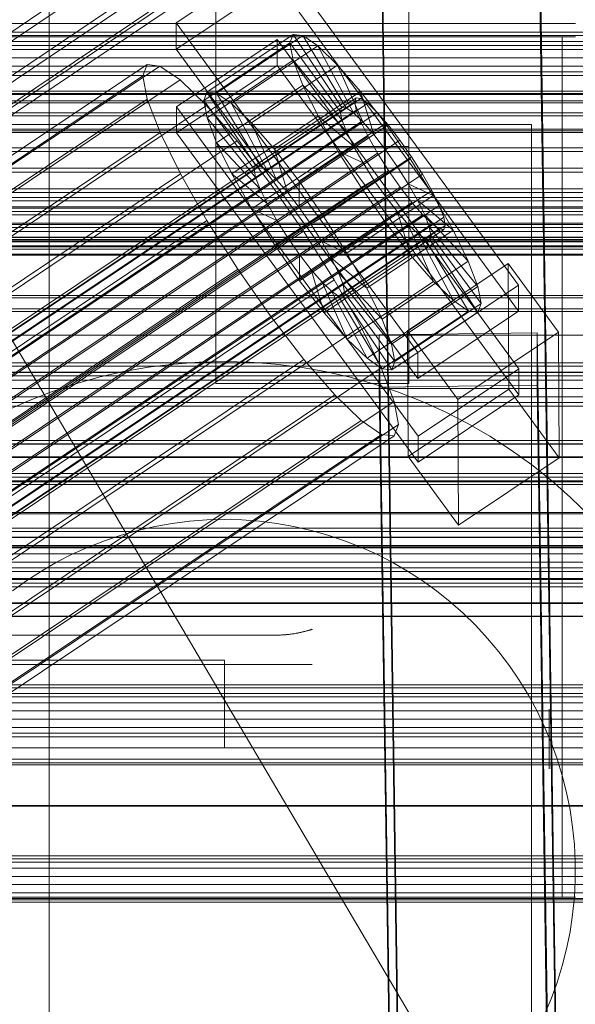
# Model space of a CAD drawing. Header units: millimetres. Extents: x -2233 to 65662, y -50530 to 6847.
# Tile 108 of 256: x 317 to 380, y -34789 to -34677. Entities that reach past the tile are written whole.
import ezdxf

# ---------------------------------------------------------------- set-up
doc = ezdxf.new("R2010")
doc.units = ezdxf.units.MM
for name, color, linetype, lineweight in [('COTAS_O', 1, 'Continuous', 0), ('COTAS_P', 1, 'Continuous', 0), ('frontal_briquetadora', 7, 'Continuous', 0), ('frontal_C01', 7, 'Continuous', 0), ('frontal_C02', 7, 'Continuous', 0), ('frontal_C03', 7, 'Continuous', 0), ('frontal_C05', 7, 'Continuous', 0), ('frontal_mezcladora', 7, 'Continuous', 0), ('frontal_secador', 7, 'Continuous', 0)]:
    doc.layers.add(name, color=color, linetype=linetype, lineweight=lineweight)
doc.dimstyles.new('R19_100', dxfattribs={"dimtxt": 250, "dimasz": 150, "dimexe": 150, "dimexo": 80, "dimgap": 100, "dimtad": 1, "dimtih": 1, "dimtoh": 1, "dimdsep": 46, "dimcen": 0.09, "dimadec": 0, "dimazin": 0, "dimtfac": 1, "dimtdec": 4, "dimtofl": 0, "dimtmove": 0, "dimatfit": 3, "dimfxl": 1, "dimtolj": 1, "dimtzin": 0, "dimarcsym": 0})

# ---------------------------------------------------------------- blocks, each defined once
blk = doc.blocks.new('DIM_R32_40')
at = {"layer": 'COTAS_P'}
for p, q in [((-150, -32200), (550, -32200)), ((550, -32200), (505, -32350)), ((550, -34800), (550, -32200)), ((550, -32200), (595, -32350)), ((550, -34800), (505, -34650)), ((550, -34800), (595, -34650)), ((-150, -34800), (550, -34800))]:
    blk.add_line(p, q, dxfattribs=at)
blk.add_text('2600 P', height=250, rotation=90, dxfattribs=at).set_placement((450, -33500))
blk = doc.blocks.new('DIM_R32_43')
at = {"layer": 'COTAS_O'}
for p, q in [((-650, -34200), (-500, -34155)), ((650, -34200), (500, -34155)), ((-650, -34900), (-650, -34200)), ((-650, -34200), (650, -34200)), ((-650, -34200), (-500, -34245)), ((650, -34200), (500, -34245)), ((650, -34900), (650, -34200))]:
    blk.add_line(p, q, dxfattribs=at)
blk.add_text('1300 O', height=250, dxfattribs=at).set_placement((0, -34100))

msp = doc.modelspace()

# ---------------------------------------------------------------- linework, layer by layer
at = {"layer": 'frontal_briquetadora'}
for p, q in [((210, -34680), (416.55, -34680)), ((210, -34680), (430, -34680)), ((320, -34680), (430, -34680)), ((320, -34736), (320, -34680)), ((210, -34736), (430, -34736)), ((210, -34736), (320, -34736)), ((320, -34736), (430, -34736)), ((320, -34760), (320, -34736)), ((320, -34750), (320, -34736)), ((210, -34750), (340, -34750)), ((210, -34750), (320, -34750)), ((320, -34750), (340, -34750)), ((320, -34760), (320, -34750)), ((340, -34760), (340, -34750)), ((-490, -34760), (490, -34760)), ((-490, -34760), (340, -34760)), ((320, -34760), (340, -34760)), ((320, -34760), (490, -34760))]:
    msp.add_line(p, q, dxfattribs=at)
at = {"layer": 'frontal_C01'}
for p, q in [((446.358, -34934.557), (186.358, -34494.557)), ((375.644, -34647.086), (378.512, -34841.461)), ((360.514, -34841.706), (357.646, -34647.33)), ((173.554, -34775.033), (357.863, -34651.164)), ((378.512, -34847.107), (375.644, -34652.731)), ((168.263, -34777.522), (352.572, -34653.653)), ((360.514, -34847.351), (357.646, -34652.976)), ((175.016, -34778.755), (359.326, -34654.886)), ((171.275, -34780.516), (355.584, -34656.646)), ((173.584, -34782.202), (357.893, -34658.333)), ((175.521, -34781.291), (359.83, -34657.422)), ((175.032, -34782.467), (359.341, -34658.597)), ((-440, -34685.204), (440, -34685.204)), ((-440, -34685.454), (440, -34685.454)), ((-440, -34685.567), (440, -34685.567)), ((-440, -34686.3), (440, -34686.3)), ((-440, -34686.519), (440, -34686.519)), ((-440, -34687.684), (440, -34687.684)), ((-440, -34687.994), (440, -34687.994)), ((-440, -34689.513), (440, -34689.513)), ((-440, -34689.892), (440, -34689.892)), ((440, -34691.661), (-440, -34691.661)), ((-440, -34692.084), (440, -34692.084)), ((-440, -34693.982), (440, -34693.982)), ((-440, -34694.42), (440, -34694.42)), ((-440, -34696.318), (440, -34696.318)), ((-440, -34696.741), (440, -34696.741)), ((-440, -34698.51), (440, -34698.51)), ((-440, -34698.89), (440, -34698.89)), ((-440, -34700.408), (440, -34700.408)), ((-440, -34700.718), (440, -34700.718)), ((-440, -34701.884), (440, -34701.884)), ((-440, -34702.103), (440, -34702.103)), ((-440, -34702.835), (440, -34702.835)), ((-440, -34702.949), (440, -34702.949)), ((-440, -34703.198), (440, -34703.198))]:
    msp.add_line(p, q, dxfattribs=at)
at = {"layer": 'frontal_C02'}
for p, q in [((334.501, -34677.435), (345.969, -34669.766)), ((345.969, -34669.766), (373.501, -34707.289)), ((345.981, -34672.747), (334.513, -34680.416)), ((373.513, -34710.269), (345.981, -34672.747)), ((334.513, -34680.416), (334.501, -34677.435)), ((362.033, -34714.958), (334.501, -34677.435)), ((334.539, -34686.973), (346.008, -34679.304)), ((337.64, -34686.273), (347.47, -34679.7)), ((338.005, -34685.314), (347.835, -34678.74)), ((339.088, -34685.432), (348.918, -34678.858)), ((346.008, -34679.304), (346.02, -34682.284)), ((346.008, -34679.304), (373.539, -34716.826)), ((347.835, -34678.74), (347.47, -34679.7)), ((347.47, -34679.7), (353.205, -34687.517)), ((347.47, -34679.7), (347.847, -34681.672)), ((348.918, -34678.858), (347.835, -34678.74)), ((347.835, -34678.74), (353.378, -34687.063)), ((350.645, -34680.046), (348.918, -34678.858)), ((348.918, -34678.858), (353.892, -34687.118)), ((334.513, -34680.416), (362.045, -34717.938)), ((340.816, -34686.619), (350.645, -34680.046)), ((352.899, -34682.222), (350.645, -34680.046)), ((350.645, -34680.046), (354.71, -34687.681)), ((338.017, -34688.245), (347.847, -34681.672)), ((347.847, -34681.672), (353.384, -34688.451)), ((347.847, -34681.672), (348.941, -34684.521)), ((146.872, -34805.433), (331.181, -34682.179)), ((148.32, -34805.591), (332.629, -34682.337)), ((331.181, -34682.179), (330.692, -34683.462)), ((332.629, -34682.337), (331.181, -34682.179)), ((334.938, -34683.924), (332.629, -34682.337)), ((346.02, -34682.284), (334.551, -34689.953)), ((343.069, -34688.795), (352.899, -34682.222)), ((373.551, -34719.807), (346.02, -34682.284)), ((355.525, -34685.238), (352.899, -34682.222)), ((352.899, -34682.222), (355.777, -34688.712)), ((146.383, -34806.716), (330.692, -34683.462)), ((150.629, -34807.179), (334.938, -34683.924)), ((330.692, -34683.462), (331.197, -34686.098)), ((337.95, -34686.833), (334.938, -34683.924)), ((337.64, -34686.273), (338.005, -34685.314)), ((343.549, -34693.636), (338.005, -34685.314)), ((338.005, -34685.314), (339.088, -34685.432)), ((339.111, -34691.095), (348.941, -34684.521)), ((345.695, -34691.812), (355.525, -34685.238)), ((348.941, -34684.521), (353.902, -34689.801)), ((348.941, -34684.521), (350.678, -34688.054)), ((358.345, -34688.89), (355.525, -34685.238)), ((355.525, -34685.238), (357.021, -34690.141)), ((141.045, -34829.397), (354.844, -34686.421)), ((141.218, -34828.942), (355.017, -34685.967)), ((141.731, -34828.998), (355.53, -34686.023)), ((146.887, -34809.352), (331.197, -34686.098)), ((331.197, -34686.098), (332.659, -34689.907)), ((343.376, -34694.091), (337.64, -34686.273)), ((338.017, -34688.245), (337.64, -34686.273)), ((344.062, -34693.692), (339.088, -34685.432)), ((339.088, -34685.432), (340.816, -34686.619)), ((355.017, -34685.967), (354.844, -34686.421)), ((354.844, -34686.421), (355.022, -34687.355)), ((355.53, -34686.023), (355.017, -34685.967)), ((356.348, -34686.585), (355.53, -34686.023)), ((141.224, -34830.331), (355.022, -34687.355)), ((142.549, -34829.561), (356.348, -34686.585)), ((153.641, -34810.088), (337.95, -34686.833)), ((334.551, -34689.953), (334.539, -34686.973)), ((362.071, -34724.495), (334.539, -34686.973)), ((341.461, -34690.866), (337.95, -34686.833)), ((344.88, -34694.254), (340.816, -34686.619)), ((340.816, -34686.619), (343.069, -34688.795)), ((353.205, -34687.517), (343.376, -34694.091)), ((353.378, -34687.063), (343.549, -34693.636)), ((353.892, -34687.118), (344.062, -34693.692)), ((353.205, -34687.517), (353.378, -34687.063)), ((353.384, -34688.451), (353.205, -34687.517)), ((353.378, -34687.063), (353.892, -34687.118)), ((353.892, -34687.118), (354.71, -34687.681)), ((355.022, -34687.355), (355.541, -34688.705)), ((357.415, -34687.616), (356.348, -34686.585)), ((141.742, -34831.681), (355.541, -34688.705)), ((143.617, -34830.591), (357.415, -34687.616)), ((343.554, -34695.025), (338.017, -34688.245)), ((339.111, -34691.095), (338.017, -34688.245)), ((340.848, -34694.628), (350.678, -34688.054)), ((353.384, -34688.451), (343.554, -34695.025)), ((354.71, -34687.681), (344.88, -34694.254)), ((350.678, -34688.054), (354.725, -34691.474)), ((350.678, -34688.054), (352.938, -34692.03)), ((353.902, -34689.801), (353.384, -34688.451)), ((354.71, -34687.681), (355.777, -34688.712)), ((355.541, -34688.705), (356.363, -34690.379)), ((358.659, -34689.045), (357.415, -34687.616)), ((144.861, -34832.02), (358.659, -34689.045)), ((345.947, -34695.285), (343.069, -34688.795)), ((343.069, -34688.795), (345.695, -34691.812)), ((353.902, -34689.801), (344.073, -34696.374)), ((355.777, -34688.712), (345.947, -34695.285)), ((358.345, -34688.89), (348.515, -34695.463)), ((354.725, -34691.474), (353.902, -34689.801)), ((355.777, -34688.712), (357.021, -34690.141)), ((358.357, -34691.87), (358.345, -34688.89)), ((361.166, -34692.927), (358.345, -34688.89)), ((359.995, -34690.774), (358.659, -34689.045)), ((142.565, -34833.354), (356.363, -34690.379)), ((359.995, -34690.774), (146.196, -34833.75)), ((148.35, -34813.162), (332.659, -34689.907)), ((157.152, -34814.12), (341.461, -34690.866)), ((332.659, -34689.907), (334.981, -34694.63)), ((334.551, -34689.953), (362.083, -34727.476)), ((345.231, -34695.747), (341.461, -34690.866)), ((357.021, -34690.141), (347.191, -34696.714)), ((356.363, -34690.379), (357.434, -34692.262)), ((357.021, -34690.141), (358.357, -34691.87)), ((361.332, -34692.687), (359.995, -34690.774)), ((344.073, -34696.374), (339.111, -34691.095)), ((340.848, -34694.628), (339.111, -34691.095)), ((343.108, -34698.604), (352.938, -34692.03)), ((354.725, -34691.474), (344.895, -34698.048)), ((347.191, -34696.714), (345.695, -34691.812)), ((345.695, -34691.812), (348.515, -34695.463)), ((348.527, -34698.444), (358.357, -34691.87)), ((352.938, -34692.03), (355.796, -34693.358)), ((352.938, -34692.03), (355.569, -34696.178)), ((355.796, -34693.358), (354.725, -34691.474)), ((358.357, -34691.87), (359.693, -34693.782)), ((143.635, -34835.238), (357.434, -34692.262)), ((147.533, -34835.662), (361.332, -34692.687)), ((351.336, -34699.5), (361.166, -34692.927)), ((357.434, -34692.262), (358.68, -34694.227)), ((361.166, -34692.927), (359.693, -34693.782)), ((363.797, -34697.075), (361.166, -34692.927)), ((362.578, -34694.652), (361.332, -34692.687)), ((144.881, -34837.202), (358.68, -34694.227)), ((343.549, -34693.636), (343.376, -34694.091)), ((343.376, -34694.091), (343.554, -34695.025)), ((344.062, -34693.692), (343.549, -34693.636)), ((344.88, -34694.254), (344.062, -34693.692)), ((345.947, -34695.285), (344.88, -34694.254)), ((355.796, -34693.358), (345.966, -34699.931)), ((359.693, -34693.782), (349.863, -34700.356)), ((357.042, -34695.323), (355.796, -34693.358)), ((358.68, -34694.227), (360.017, -34696.139)), ((359.693, -34693.782), (360.939, -34695.747)), ((148.779, -34837.627), (362.578, -34694.652)), ((150.672, -34817.885), (334.981, -34694.63)), ((334.981, -34694.63), (338.003, -34699.946)), ((344.895, -34698.048), (340.848, -34694.628)), ((343.108, -34698.604), (340.848, -34694.628)), ((343.554, -34695.025), (344.073, -34696.374)), ((347.191, -34696.714), (345.947, -34695.285)), ((357.042, -34695.323), (347.212, -34701.896)), ((355.569, -34696.178), (357.042, -34695.323)), ((358.378, -34697.235), (357.042, -34695.323)), ((363.648, -34696.535), (362.578, -34694.652)), ((146.218, -34839.115), (360.017, -34696.139)), ((149.85, -34839.51), (363.648, -34696.535)), ((345.231, -34695.747), (160.922, -34819.001)), ((344.073, -34696.374), (344.895, -34698.048)), ((349.002, -34701.144), (345.231, -34695.747)), ((345.739, -34702.752), (355.569, -34696.178)), ((348.515, -34695.463), (348.527, -34698.444)), ((348.515, -34695.463), (351.336, -34699.5)), ((360.939, -34695.747), (351.109, -34702.321)), ((355.569, -34696.178), (358.39, -34700.215)), ((360.017, -34696.139), (361.352, -34697.869)), ((363.797, -34697.075), (360.939, -34695.747)), ((360.939, -34695.747), (362.01, -34697.631)), ((364.471, -34698.209), (363.648, -34696.535)), ((348.527, -34698.444), (347.191, -34696.714)), ((358.378, -34697.235), (348.548, -34703.809)), ((362.01, -34697.631), (352.18, -34704.204)), ((353.967, -34703.648), (363.797, -34697.075)), ((358.39, -34700.215), (358.378, -34697.235)), ((359.714, -34698.964), (358.378, -34697.235)), ((366.057, -34701.051), (362.01, -34697.631)), ((362.01, -34697.631), (362.833, -34699.304)), ((366.057, -34701.051), (363.797, -34697.075)), ((147.554, -34840.844), (361.352, -34697.869)), ((150.672, -34841.184), (364.471, -34698.209)), ((345.966, -34699.931), (343.108, -34698.604)), ((345.739, -34702.752), (343.108, -34698.604)), ((344.895, -34698.048), (345.966, -34699.931)), ((349.863, -34700.356), (348.527, -34698.444)), ((361.352, -34697.869), (362.596, -34699.298)), ((364.989, -34699.558), (364.471, -34698.209)), ((148.798, -34842.273), (362.596, -34699.298)), ((151.191, -34842.534), (364.989, -34699.558)), ((349.863, -34700.356), (351.336, -34699.5)), ((359.714, -34698.964), (349.884, -34705.538)), ((351.336, -34699.5), (353.967, -34703.648)), ((362.833, -34699.304), (353.003, -34705.878)), ((361.21, -34703.867), (359.714, -34698.964)), ((360.958, -34700.393), (359.714, -34698.964)), ((362.596, -34699.298), (363.664, -34700.329)), ((367.794, -34704.584), (362.833, -34699.304)), ((362.833, -34699.304), (363.351, -34700.654)), ((365.168, -34700.492), (364.989, -34699.558)), ((149.865, -34843.304), (363.664, -34700.329)), ((150.683, -34843.866), (364.482, -34700.891)), ((151.196, -34843.922), (364.995, -34700.947)), ((151.369, -34843.468), (365.168, -34700.492)), ((153.694, -34823.2), (338.003, -34699.946)), ((338.003, -34699.946), (341.52, -34705.491)), ((345.966, -34699.931), (347.212, -34701.896)), ((348.56, -34706.789), (358.39, -34700.215)), ((351.109, -34702.321), (349.863, -34700.356)), ((360.958, -34700.393), (351.128, -34706.967)), ((363.351, -34700.654), (353.521, -34707.228)), ((358.39, -34700.215), (361.21, -34703.867)), ((363.836, -34706.883), (360.958, -34700.393)), ((362.025, -34701.424), (360.958, -34700.393)), ((368.888, -34707.433), (363.351, -34700.654)), ((363.351, -34700.654), (363.53, -34701.588)), ((363.664, -34700.329), (364.482, -34700.891)), ((364.482, -34700.891), (364.995, -34700.947)), ((364.995, -34700.947), (365.168, -34700.492)), ((164.693, -34824.398), (349.002, -34701.144)), ((347.212, -34701.896), (345.739, -34702.752)), ((347.212, -34701.896), (348.548, -34703.809)), ((352.519, -34706.689), (349.002, -34701.144)), ((362.025, -34701.424), (352.196, -34707.998)), ((362.843, -34701.987), (353.014, -34708.56)), ((363.357, -34702.043), (353.527, -34708.616)), ((363.53, -34701.588), (353.7, -34708.162)), ((356.228, -34707.624), (366.057, -34701.051)), ((366.09, -34709.059), (362.025, -34701.424)), ((362.843, -34701.987), (362.025, -34701.424)), ((367.817, -34710.247), (362.843, -34701.987)), ((363.357, -34702.043), (362.843, -34701.987)), ((363.53, -34701.588), (363.357, -34702.043)), ((368.9, -34710.365), (363.357, -34702.043)), ((369.265, -34709.405), (363.53, -34701.588)), ((367.794, -34704.584), (366.057, -34701.051)), ((348.56, -34706.789), (345.739, -34702.752)), ((352.18, -34704.204), (351.109, -34702.321)), ((351.109, -34702.321), (353.967, -34703.648)), ((348.548, -34703.809), (348.56, -34706.789)), ((348.548, -34703.809), (349.884, -34705.538)), ((351.38, -34710.44), (361.21, -34703.867)), ((353.003, -34705.878), (352.18, -34704.204)), ((352.18, -34704.204), (356.228, -34707.624)), ((353.967, -34703.648), (356.228, -34707.624)), ((361.21, -34703.867), (363.836, -34706.883)), ((157.211, -34828.745), (341.52, -34705.491)), ((341.52, -34705.491), (345.291, -34710.888)), ((357.964, -34711.157), (367.794, -34704.584)), ((360.882, -34712.5), (372.35, -34704.831)), ((368.888, -34707.433), (367.794, -34704.584)), ((372.35, -34704.831), (372.408, -34719.137)), ((372.35, -34704.831), (378.086, -34712.648)), ((349.884, -34705.538), (351.38, -34710.44)), ((349.884, -34705.538), (351.128, -34706.967)), ((353.521, -34707.228), (353.003, -34705.878)), ((353.003, -34705.878), (357.964, -34711.157)), ((168.21, -34829.943), (352.519, -34706.689)), ((351.38, -34710.44), (348.56, -34706.789)), ((351.128, -34706.967), (354.006, -34713.457)), ((351.128, -34706.967), (352.196, -34707.998)), ((355.541, -34712.004), (352.519, -34706.689)), ((353.7, -34708.162), (353.521, -34707.228)), ((353.521, -34707.228), (359.058, -34714.007)), ((354.006, -34713.457), (363.836, -34706.883)), ((356.228, -34707.624), (357.964, -34711.157)), ((359.058, -34714.007), (368.888, -34707.433)), ((373.501, -34707.289), (362.033, -34714.958)), ((363.836, -34706.883), (366.09, -34709.059)), ((369.265, -34709.405), (368.888, -34707.433)), ((373.513, -34710.269), (373.501, -34707.289)), ((352.196, -34707.998), (356.26, -34715.633)), ((352.196, -34707.998), (353.014, -34708.56)), ((353.014, -34708.56), (357.987, -34716.82)), ((353.014, -34708.56), (353.527, -34708.616)), ((353.527, -34708.616), (353.7, -34708.162)), ((353.527, -34708.616), (359.07, -34716.938)), ((353.7, -34708.162), (359.436, -34715.979)), ((356.26, -34715.633), (366.09, -34709.059)), ((359.436, -34715.979), (369.265, -34709.405)), ((366.09, -34709.059), (367.817, -34710.247)), ((368.9, -34710.365), (369.265, -34709.405)), ((160.982, -34834.142), (345.291, -34710.888)), ((345.291, -34710.888), (349.061, -34715.769)), ((354.006, -34713.457), (351.38, -34710.44)), ((357.987, -34716.82), (367.817, -34710.247)), ((359.07, -34716.938), (368.9, -34710.365)), ((362.045, -34717.938), (373.513, -34710.269)), ((367.817, -34710.247), (368.9, -34710.365)), ((171.232, -34835.259), (355.541, -34712.004)), ((357.863, -34716.728), (355.541, -34712.004)), ((357.964, -34711.157), (359.058, -34714.007)), ((357.646, -34712.96), (375.644, -34712.717)), ((357.646, -34718.921), (357.646, -34712.96)), ((360.514, -34906.365), (357.646, -34712.96)), ((360.939, -34726.807), (360.882, -34712.5)), ((366.618, -34720.317), (360.882, -34712.5)), ((378.086, -34712.648), (366.618, -34720.317)), ((375.644, -34712.717), (375.644, -34718.678)), ((375.644, -34712.717), (378.512, -34906.121)), ((378.143, -34726.955), (378.086, -34712.648)), ((356.26, -34715.633), (354.006, -34713.457)), ((359.058, -34714.007), (359.436, -34715.979)), ((362.033, -34714.958), (362.045, -34717.938)), ((164.752, -34839.023), (349.061, -34715.769)), ((173.554, -34839.982), (357.863, -34716.728)), ((349.061, -34715.769), (352.572, -34719.801)), ((357.987, -34716.82), (356.26, -34715.633)), ((359.326, -34720.537), (357.863, -34716.728)), ((359.436, -34715.979), (359.07, -34716.938)), ((359.07, -34716.938), (357.987, -34716.82)), ((373.539, -34716.826), (362.071, -34724.495)), ((373.551, -34719.807), (373.539, -34716.826)), ((375.644, -34718.678), (357.646, -34718.921)), ((360.514, -34912.326), (357.646, -34718.921)), ((378.512, -34912.083), (375.644, -34718.678)), ((168.263, -34843.056), (352.572, -34719.801)), ((352.572, -34719.801), (355.584, -34722.71)), ((372.408, -34719.137), (360.939, -34726.807)), ((362.083, -34727.476), (373.551, -34719.807)), ((378.143, -34726.955), (372.408, -34719.137)), ((175.016, -34843.792), (359.326, -34720.537)), ((359.83, -34723.173), (359.326, -34720.537)), ((366.618, -34720.317), (366.675, -34734.624)), ((171.275, -34845.965), (355.584, -34722.71)), ((175.521, -34846.427), (359.83, -34723.173)), ((355.584, -34722.71), (357.893, -34724.298)), ((359.341, -34724.456), (359.83, -34723.173)), ((173.584, -34847.553), (357.893, -34724.298)), ((175.032, -34847.71), (359.341, -34724.456)), ((357.893, -34724.298), (359.341, -34724.456)), ((362.071, -34724.495), (362.083, -34727.476)), ((360.939, -34726.807), (366.675, -34734.624)), ((366.675, -34734.624), (378.143, -34726.955)), ((430, -34772.309), (-430, -34772.309)), ((430, -34777.309), (-430, -34777.309))]:
    msp.add_line(p, q, dxfattribs=at)
at = {"layer": 'frontal_C03'}
for p, q in [((1250, -34678.487), (-1250, -34678.487)), ((1250, -34678.873), (-1250, -34678.873)), ((1250, -34679.539), (-1250, -34679.539)), ((-1250, -34680.472), (1250, -34680.472)), ((1250, -34681.413), (-1250, -34681.413)), ((1250, -34682.346), (-1250, -34682.346)), ((1250, -34683.012), (-1250, -34683.012)), ((1250, -34683.398), (-1250, -34683.398)), ((1250, -34697.321), (-1250, -34697.321)), ((1250, -34697.707), (-1250, -34697.707)), ((1250, -34698.373), (-1250, -34698.373)), ((-1250, -34699.306), (1250, -34699.306)), ((1250, -34700.247), (-1250, -34700.247)), ((1250, -34701.18), (-1250, -34701.18)), ((1250, -34701.845), (-1250, -34701.845)), ((1250, -34702.232), (-1250, -34702.232)), ((1250, -34703.786), (-1250, -34703.786)), ((1250, -34703.871), (-1250, -34703.871)), ((1250, -34708.484), (-1250, -34708.484)), ((1250, -34708.729), (-1250, -34708.729)), ((1250, -34716.155), (-1250, -34716.155)), ((1250, -34716.541), (-1250, -34716.541)), ((1250, -34717.207), (-1250, -34717.207)), ((1250, -34717.252), (-1250, -34717.252)), ((1250, -34717.618), (-1250, -34717.618)), ((-1250, -34718.139), (1250, -34718.139)), ((1250, -34719.081), (-1250, -34719.081)), ((1250, -34720.013), (-1250, -34720.013)), ((1250, -34720.679), (-1250, -34720.679)), ((1250, -34721.065), (-1250, -34721.065)), ((1496, -34725.392), (-1496, -34725.392)), ((1496, -34725.419), (-1496, -34725.419)), ((1496, -34726.86), (-1496, -34726.86)), ((1496, -34726.937), (-1496, -34726.937)), ((1250, -34728.754), (-1250, -34728.754)), ((1496, -34729.6), (-1496, -34729.6)), ((1496, -34729.715), (-1496, -34729.715)), ((-1250, -34729.186), (1250, -34729.186)), ((1496, -34733.195), (-1496, -34733.195)), ((-1496, -34733.33), (1496, -34733.33)), ((1250, -34734.989), (-1250, -34734.989)), ((1250, -34735.375), (-1250, -34735.375)), ((1250, -34736.041), (-1250, -34736.041)), ((1496, -34737.096), (-1496, -34737.096)), ((1496, -34737.231), (-1496, -34737.231)), ((-1250, -34736.973), (1250, -34736.973)), ((1250, -34737.915), (-1250, -34737.915)), ((1250, -34738.847), (-1250, -34738.847)), ((1250, -34739.513), (-1250, -34739.513)), ((1250, -34739.899), (-1250, -34739.899)), ((1496, -34740.711), (-1496, -34740.711)), ((1496, -34740.826), (-1496, -34740.826)), ((1250, -34741.24), (-1250, -34741.24)), ((1250, -34741.672), (-1250, -34741.672)), ((1496, -34743.489), (-1496, -34743.489)), ((1496, -34743.566), (-1496, -34743.566)), ((1496, -34745.007), (-1496, -34745.007)), ((1496, -34745.034), (-1496, -34745.034)), ((1250, -34752.808), (-1250, -34752.808)), ((1250, -34753.174), (-1250, -34753.174)), ((1250, -34753.823), (-1250, -34753.823)), ((1250, -34754.209), (-1250, -34754.209)), ((1250, -34754.875), (-1250, -34754.875)), ((-1250, -34755.807), (1250, -34755.807)), ((1250, -34756.749), (-1250, -34756.749)), ((1250, -34757.681), (-1250, -34757.681)), ((1250, -34758.347), (-1250, -34758.347)), ((1250, -34758.733), (-1250, -34758.733)), ((-1415, -34761.304), (1415, -34761.304)), ((1250, -34761.697), (-1250, -34761.697)), ((1250, -34761.942), (-1250, -34761.942)), ((1250, -34766.554), (-1250, -34766.554)), ((1250, -34766.64), (-1250, -34766.64)), ((1250, -34772.657), (-1250, -34772.657)), ((1250, -34773.043), (-1250, -34773.043)), ((1250, -34773.709), (-1250, -34773.709)), ((-1250, -34774.641), (1250, -34774.641)), ((1250, -34775.583), (-1250, -34775.583)), ((1250, -34776.515), (-1250, -34776.515)), ((1250, -34777.181), (-1250, -34777.181)), ((1250, -34777.567), (-1250, -34777.567))]:
    msp.add_line(p, q, dxfattribs=at)
at = {"layer": 'frontal_C05'}
for p, q in [((300, -34677.5), (380, -34677.5)), ((300, -34679), (380, -34679)), ((378.5, -34777), (378.5, -34679)), ((378.5, -34679), (380, -34679)), ((300, -34689), (375, -34689)), ((375, -34849), (375, -34689)), ((328.508, -34717.15), (331.356, -34716.648)), ((331.356, -34716.648), (334.225, -34716.288)), ((334.225, -34716.288), (337.109, -34716.072)), ((337.109, -34716.072), (340, -34716)), ((340, -34716), (342.891, -34716.072)), ((342.891, -34716.072), (345.775, -34716.288)), ((345.775, -34716.288), (348.644, -34716.648)), ((348.644, -34716.648), (351.492, -34717.15)), ((322.904, -34718.577), (325.688, -34717.794)), ((325.688, -34717.794), (328.508, -34717.15)), ((351.492, -34717.15), (354.312, -34717.794)), ((354.312, -34717.794), (357.096, -34718.577)), ((320.163, -34719.498), (322.904, -34718.577)), ((357.096, -34718.577), (359.837, -34719.498)), ((317.471, -34720.554), (320.163, -34719.498)), ((359.837, -34719.498), (362.529, -34720.554)), ((314.835, -34721.744), (317.471, -34720.554)), ((362.529, -34720.554), (365.165, -34721.744)), ((365.165, -34721.744), (367.739, -34723.063)), ((367.739, -34723.063), (370.243, -34724.509)), ((370.243, -34724.509), (372.673, -34726.078)), ((372.673, -34726.078), (375.021, -34727.766)), ((375.021, -34727.766), (377.282, -34729.569)), ((377.282, -34729.569), (379.45, -34731.483)), ((379.45, -34731.483), (381.52, -34733.502)), ((334.038, -34734.447), (332.074, -34734.793)), ((336.017, -34734.199), (334.038, -34734.447)), ((338.006, -34734.05), (336.017, -34734.199)), ((340, -34734), (338.006, -34734.05)), ((340, -34734), (341.994, -34734.05)), ((343.983, -34734.199), (341.994, -34734.05)), ((345.962, -34734.447), (343.983, -34734.199)), ((347.926, -34734.793), (345.962, -34734.447)), ((328.21, -34735.777), (326.319, -34736.412)), ((330.13, -34735.237), (328.21, -34735.777)), ((332.074, -34734.793), (330.13, -34735.237)), ((349.87, -34735.237), (347.926, -34734.793)), ((351.79, -34735.777), (349.87, -34735.237)), ((353.681, -34736.412), (351.79, -34735.777)), ((326.319, -34736.412), (324.463, -34737.141)), ((355.537, -34737.141), (353.681, -34736.412)), ((322.645, -34737.961), (320.87, -34738.871)), ((324.463, -34737.141), (322.645, -34737.961)), ((357.355, -34737.961), (355.537, -34737.141)), ((359.13, -34738.871), (357.355, -34737.961)), ((320.87, -34738.871), (319.143, -34739.868)), ((360.857, -34739.868), (359.13, -34738.871)), ((319.143, -34739.868), (317.467, -34740.95)), ((362.533, -34740.95), (360.857, -34739.868)), ((317.467, -34740.95), (315.848, -34742.115)), ((364.152, -34742.115), (362.533, -34740.95)), ((365.712, -34743.358), (364.152, -34742.115)), ((367.207, -34744.678), (365.712, -34743.358)), ((368.635, -34746.071), (367.207, -34744.678)), ((347.831, -34747.017), (347.716, -34747.034)), ((347.723, -34747.033), (347.887, -34747.008)), ((347.945, -34746.999), (347.831, -34747.017)), ((347.887, -34747.008), (348.048, -34746.981)), ((348.058, -34746.98), (347.945, -34746.999)), ((348.048, -34746.981), (348.207, -34746.953)), ((348.169, -34746.96), (348.058, -34746.98)), ((348.279, -34746.94), (348.169, -34746.96)), ((348.207, -34746.953), (348.362, -34746.924)), ((348.387, -34746.919), (348.279, -34746.94)), ((348.362, -34746.924), (348.514, -34746.893)), ((348.493, -34746.898), (348.387, -34746.919)), ((348.597, -34746.876), (348.493, -34746.898)), ((348.514, -34746.893), (348.661, -34746.862)), ((348.7, -34746.853), (348.597, -34746.876)), ((348.661, -34746.862), (348.805, -34746.83)), ((348.8, -34746.831), (348.7, -34746.853)), ((348.898, -34746.808), (348.8, -34746.831)), ((348.805, -34746.83), (348.944, -34746.797)), ((348.994, -34746.785), (348.898, -34746.808)), ((348.944, -34746.797), (349.064, -34746.767)), ((349.088, -34746.761), (348.994, -34746.785)), ((349.064, -34746.767), (349.169, -34746.741)), ((349.179, -34746.738), (349.088, -34746.761)), ((349.169, -34746.741), (349.271, -34746.714)), ((349.268, -34746.715), (349.179, -34746.738)), ((349.352, -34746.692), (349.268, -34746.715)), ((349.271, -34746.714), (349.368, -34746.688)), ((349.434, -34746.67), (349.352, -34746.692)), ((349.368, -34746.688), (349.46, -34746.662)), ((349.511, -34746.648), (349.434, -34746.67)), ((349.46, -34746.662), (349.547, -34746.638)), ((349.583, -34746.627), (349.511, -34746.648)), ((349.547, -34746.638), (349.627, -34746.614)), ((349.651, -34746.607), (349.583, -34746.627)), ((349.627, -34746.614), (349.701, -34746.592)), ((349.714, -34746.589), (349.651, -34746.607)), ((349.701, -34746.592), (349.768, -34746.572)), ((349.771, -34746.571), (349.714, -34746.589)), ((349.768, -34746.572), (349.828, -34746.554)), ((349.822, -34746.556), (349.771, -34746.571)), ((349.868, -34746.542), (349.822, -34746.556)), ((349.828, -34746.554), (349.879, -34746.538)), ((349.907, -34746.529), (349.868, -34746.542)), ((349.879, -34746.538), (349.918, -34746.526)), ((349.94, -34746.519), (349.907, -34746.529)), ((349.918, -34746.526), (349.947, -34746.517)), ((349.966, -34746.511), (349.94, -34746.519)), ((349.947, -34746.517), (349.97, -34746.51)), ((349.985, -34746.505), (349.966, -34746.511)), ((349.97, -34746.51), (349.986, -34746.504)), ((349.996, -34746.501), (349.985, -34746.505)), ((349.986, -34746.504), (349.996, -34746.501)), ((369.991, -34747.533), (368.635, -34746.071)), ((375, -34746.5), (375, -34746.516)), ((375, -34746.562), (375, -34746.516)), ((375, -34746.64), (375, -34746.562)), ((375, -34746.748), (375, -34746.64)), ((375, -34746.887), (375, -34746.748)), ((375, -34747.055), (375, -34746.887)), ((346, -34747.157), (314, -34747.157)), ((346, -34747.157), (346.176, -34747.156)), ((346, -34747.157), (346.074, -34747.157)), ((346.148, -34747.156), (346.074, -34747.157)), ((346.272, -34747.154), (346.148, -34747.156)), ((346.176, -34747.156), (346.352, -34747.152)), ((346.395, -34747.151), (346.272, -34747.154)), ((346.352, -34747.152), (346.527, -34747.146)), ((346.518, -34747.146), (346.395, -34747.151)), ((346.64, -34747.14), (346.518, -34747.146)), ((346.527, -34747.146), (346.702, -34747.137)), ((346.762, -34747.133), (346.64, -34747.14)), ((346.702, -34747.137), (346.875, -34747.125)), ((346.884, -34747.124), (346.762, -34747.133)), ((346.875, -34747.125), (347.048, -34747.111)), ((347.005, -34747.115), (346.884, -34747.124)), ((347.125, -34747.104), (347.005, -34747.115)), ((347.048, -34747.111), (347.219, -34747.095)), ((347.245, -34747.092), (347.125, -34747.104)), ((347.219, -34747.095), (347.389, -34747.076)), ((347.364, -34747.079), (347.245, -34747.092)), ((347.482, -34747.065), (347.364, -34747.079)), ((347.389, -34747.076), (347.557, -34747.055)), ((347.6, -34747.05), (347.482, -34747.065)), ((347.557, -34747.055), (347.723, -34747.033)), ((347.716, -34747.034), (347.6, -34747.05)), ((371.273, -34749.06), (369.991, -34747.533)), ((375, -34747.254), (375, -34747.055)), ((375, -34747.482), (375, -34747.254)), ((375, -34747.738), (375, -34747.482)), ((375, -34748.022), (375, -34747.738)), ((375, -34748.334), (375, -34748.022)), ((372.478, -34750.65), (371.273, -34749.06)), ((375, -34748.672), (375, -34748.334)), ((375, -34749.036), (375, -34748.672)), ((375, -34749.424), (375, -34749.036)), ((375, -34749.837), (375, -34749.424)), ((375, -34750.272), (375, -34749.837)), ((375, -34750.729), (375, -34750.272)), ((314, -34750.5), (346, -34750.5)), ((346, -34750.5), (346.196, -34750.5)), ((346.196, -34750.5), (346.392, -34750.5)), ((346.392, -34750.5), (346.587, -34750.5)), ((346.587, -34750.5), (346.78, -34750.5)), ((346.78, -34750.5), (346.972, -34750.5)), ((346.972, -34750.5), (347.161, -34750.5)), ((347.161, -34750.5), (347.348, -34750.5)), ((347.348, -34750.5), (347.531, -34750.5)), ((347.531, -34750.5), (347.71, -34750.5)), ((347.71, -34750.5), (347.886, -34750.5)), ((347.886, -34750.5), (348.056, -34750.5)), ((348.056, -34750.5), (348.222, -34750.5)), ((348.222, -34750.5), (348.383, -34750.5)), ((348.383, -34750.5), (348.538, -34750.5)), ((348.538, -34750.5), (348.686, -34750.5)), ((348.686, -34750.5), (348.828, -34750.5)), ((348.828, -34750.5), (348.964, -34750.5)), ((348.964, -34750.5), (349.092, -34750.5)), ((349.092, -34750.5), (349.213, -34750.5)), ((349.213, -34750.5), (349.326, -34750.5)), ((349.326, -34750.5), (349.431, -34750.5)), ((349.431, -34750.5), (349.528, -34750.5)), ((349.528, -34750.5), (349.616, -34750.5)), ((349.616, -34750.5), (349.696, -34750.5)), ((349.696, -34750.5), (349.766, -34750.5)), ((349.766, -34750.5), (349.828, -34750.5)), ((349.828, -34750.5), (349.88, -34750.5)), ((349.88, -34750.5), (349.923, -34750.5)), ((349.923, -34750.5), (349.957, -34750.5)), ((349.957, -34750.5), (349.981, -34750.5)), ((349.981, -34750.5), (349.995, -34750.5)), ((373.601, -34752.298), (372.478, -34750.65)), ((375, -34751.206), (375, -34750.729)), ((375, -34751.703), (375, -34751.206)), ((374.641, -34754), (373.601, -34752.298)), ((375, -34752.218), (375, -34751.703)), ((375, -34752.75), (375, -34752.218)), ((375, -34753.297), (375, -34752.75)), ((375, -34753.859), (375, -34753.297)), ((375.595, -34755.752), (374.641, -34754)), ((375, -34754.433), (375, -34753.859)), ((375, -34755.019), (375, -34754.433)), ((375, -34755.614), (375, -34755.019)), ((375, -34756.218), (375, -34755.614)), ((376.46, -34757.549), (375.595, -34755.752)), ((377, -34755.604), (377, -34755.617)), ((377, -34755.617), (377, -34755.638)), ((377, -34755.638), (377, -34755.667)), ((377, -34755.667), (377, -34755.705)), ((377, -34755.705), (377, -34755.751)), ((377, -34755.751), (377, -34755.805)), ((377, -34755.805), (377, -34755.867)), ((377, -34755.867), (377, -34755.937)), ((377, -34755.937), (377, -34756.014)), ((375, -34756.829), (375, -34756.218)), ((375, -34757.446), (375, -34756.829)), ((377, -34756.014), (377, -34756.099)), ((377, -34756.099), (377, -34756.191)), ((377, -34756.191), (377, -34756.29)), ((377, -34756.29), (377, -34756.395)), ((377, -34756.395), (377, -34756.508)), ((377, -34756.508), (377, -34756.626)), ((377, -34756.626), (377, -34756.75)), ((377, -34756.75), (377, -34756.88)), ((377, -34756.88), (377, -34757.015)), ((377, -34757.015), (377, -34757.155)), ((375, -34758.066), (375, -34757.446)), ((375, -34758.688), (375, -34758.066)), ((377.235, -34759.386), (376.46, -34757.549)), ((377, -34757.155), (377, -34757.3)), ((377, -34757.3), (377, -34757.449)), ((377, -34757.449), (377, -34757.602)), ((377, -34757.602), (377, -34757.758)), ((377, -34757.758), (377, -34757.917)), ((377, -34757.917), (377, -34758.079)), ((377, -34758.079), (377, -34758.243)), ((377, -34758.243), (377, -34758.41)), ((375, -34759.312), (375, -34758.688)), ((375, -34759.934), (375, -34759.312)), ((377, -34758.41), (377, -34758.577)), ((377, -34758.577), (377, -34758.746)), ((377, -34758.746), (377, -34758.915)), ((377, -34758.915), (377, -34759.085)), ((377, -34759.085), (377, -34759.254)), ((377, -34759.254), (377, -34759.423)), ((375, -34760.554), (375, -34759.934)), ((377, -34759.423), (377, -34759.59)), ((377, -34759.59), (377, -34759.757)), ((377, -34759.757), (377, -34759.921)), ((377, -34759.921), (377, -34760.083)), ((377, -34760.083), (377, -34760.242)), ((377, -34760.242), (377, -34760.398)), ((377, -34760.398), (377, -34760.551)), ((377.917, -34761.261), (377.235, -34759.386)), ((375, -34761.171), (375, -34760.554)), ((375, -34761.782), (375, -34761.171)), ((377, -34760.551), (377, -34760.7)), ((377, -34760.7), (377, -34760.845)), ((377, -34760.845), (377, -34760.985)), ((377, -34760.985), (377, -34761.12)), ((377, -34761.12), (377, -34761.25)), ((377, -34761.25), (377, -34761.374)), ((377, -34761.374), (377, -34761.492)), ((377, -34761.492), (377, -34761.605)), ((377, -34761.605), (377, -34761.71)), ((378.505, -34763.166), (377.917, -34761.261)), ((375, -34762.386), (375, -34761.782)), ((375, -34762.981), (375, -34762.386)), ((377, -34761.71), (377, -34761.809)), ((377, -34761.809), (377, -34761.901)), ((377, -34761.901), (377, -34761.986)), ((377, -34761.986), (377, -34762.063)), ((377, -34762.063), (377, -34762.133)), ((377, -34762.133), (377, -34762.195)), ((377, -34762.195), (377, -34762.249)), ((377, -34762.249), (377, -34762.295)), ((377, -34762.295), (377, -34762.333)), ((377, -34762.333), (377, -34762.362)), ((377, -34762.362), (377, -34762.383)), ((377, -34762.383), (377, -34762.396)), ((375, -34763.567), (375, -34762.981)), ((375, -34764.141), (375, -34763.567)), ((378.997, -34765.099), (378.505, -34763.166)), ((375, -34764.703), (375, -34764.141)), ((375, -34765.25), (375, -34764.703)), ((375, -34765.782), (375, -34765.25)), ((375, -34766.297), (375, -34765.782)), ((379.392, -34767.054), (378.997, -34765.099)), ((375, -34766.794), (375, -34766.297)), ((375, -34767.271), (375, -34766.794)), ((379.69, -34769.026), (379.392, -34767.054)), ((375, -34767.728), (375, -34767.271)), ((375, -34768.163), (375, -34767.728)), ((375, -34768.576), (375, -34768.163)), ((375, -34768.964), (375, -34768.576)), ((375, -34769.328), (375, -34768.964)), ((375, -34769.666), (375, -34769.328)), ((379.888, -34771.011), (379.69, -34769.026)), ((375, -34769.978), (375, -34769.666)), ((375, -34770.262), (375, -34769.978)), ((375, -34770.518), (375, -34770.262)), ((375, -34770.746), (375, -34770.518)), ((375, -34770.945), (375, -34770.746)), ((375, -34771.113), (375, -34770.945)), ((375, -34771.252), (375, -34771.113)), ((375, -34771.36), (375, -34771.252)), ((375, -34771.438), (375, -34771.36)), ((375, -34771.484), (375, -34771.438)), ((375, -34771.5), (375, -34771.484)), ((379.988, -34773.003), (379.888, -34771.011)), ((379.988, -34774.997), (379.988, -34773.003)), ((379.888, -34776.989), (379.988, -34774.997)), ((300, -34777), (380, -34777)), ((378.5, -34777), (380, -34777)), ((379.69, -34778.974), (379.888, -34776.989)), ((379.392, -34780.946), (379.69, -34778.974)), ((378.997, -34782.901), (379.392, -34780.946)), ((378.505, -34784.834), (378.997, -34782.901)), ((377.917, -34786.739), (378.505, -34784.834)), ((377.235, -34788.614), (377.917, -34786.739)), ((376.46, -34790.451), (377.235, -34788.614))]:
    msp.add_line(p, q, dxfattribs=at)
at = {"layer": 'frontal_mezcladora'}
for p, q in [((339, -34691.488), (339, -34421.488)), ((361, -34421.488), (361, -34691.488)), ((339, -34718.512), (339, -34448.512)), ((361, -34718.512), (361, -34448.512)), ((320, -34820), (320, -34600)), ((339, -34718.512), (339, -34691.488)), ((339, -34691.488), (361, -34691.488)), ((361, -34691.488), (361, -34718.512)), ((-625, -34710), (625, -34710)), ((150, -34710), (625, -34710)), ((361, -34718.512), (339, -34718.512)), ((-625, -34725), (625, -34725)), ((-625, -34730), (625, -34730)), ((150, -34730), (625, -34730)), ((-600, -34760), (600, -34760))]:
    msp.add_line(p, q, dxfattribs=at)
at = {"layer": 'frontal_secador'}
for p, q in [((1250, -34689.715), (-1250, -34689.715)), ((1250, -34702.349), (-1250, -34702.349)), ((1250, -34710.291), (-1250, -34710.291)), ((1250, -34713), (-1250, -34713))]:
    msp.add_line(p, q, dxfattribs=at)

# ---------------------------------------------------------------- dimensions: what is measured, and where the dimension line sits
at = {"layer": 'COTAS_O'}
dim = msp.add_aligned_dim(p1=(-650, -34900), p2=(650, -34900), distance=700, text='<> O', dimstyle='R19_100', dxfattribs=at)
dim.commit()
dim.dimension.update_dxf_attribs({"geometry": 'DIM_R32_43', "text_midpoint": (0, -34200)})
at = {"layer": 'COTAS_P'}
dim = msp.add_aligned_dim(p1=(-150, -34800), p2=(-150, -32200), distance=-700, text='<> P', dimstyle='R19_100', dxfattribs=at)
dim.commit()
dim.dimension.update_dxf_attribs({"geometry": 'DIM_R32_40', "text_midpoint": (550, -33500)})

doc.saveas('drawing.dxf')
